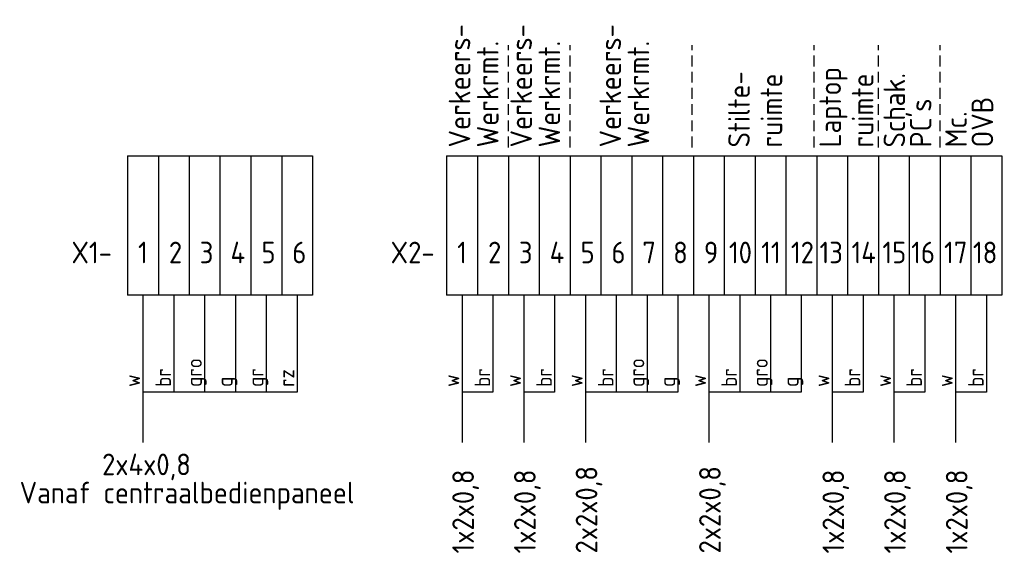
# Model space of a CAD drawing. Extents: x -1224 to 18134, y -20786 to 3554.
# Tile 1 of 88: x 5087 to 5201, y -20786 to -20725. Entities that reach past the tile are written whole.
import ezdxf

# ---------------------------------------------------------------- set-up
doc = ezdxf.new("R2010")
doc.units = 0
doc.linetypes.add('HIDDEN2', pattern=[1.875, 1.25, -0.625])
doc.layers.add('EL$1----', color=3, linetype='CONTINUOUS')
doc.styles.add('BURO-018', font='ISO.shx', dxfattribs={"height": 1.8})
doc.styles.add('BURO-025', font='ISO.shx', dxfattribs={"height": 2.5})

msp = doc.modelspace()

# ---------------------------------------------------------------- linework, layer by layer
at = {"layer": 'EL$1----', "color": 2, "linetype": 'HIDDEN2'}
for p, q in [((5143.73, -20739.46), (5143.73, -20727.63)), ((5150.86, -20739.46), (5150.86, -20727.63)), ((5164.98, -20739.46), (5164.98, -20727.63)), ((5179.09, -20739.46), (5179.09, -20727.63)), ((5186.53, -20739.46), (5186.53, -20727.63)), ((5193.67, -20739.46), (5193.67, -20727.63))]:
    msp.add_line(p, q, dxfattribs=at)
at = {"layer": 'EL$1----'}
for p, q in [((5099.68, -20740.43), (5103.25, -20740.43)), ((5099.68, -20740.43), (5099.68, -20756.58)), ((5103.25, -20740.43), (5103.25, -20756.58)), ((5103.25, -20740.43), (5106.81, -20740.43)), ((5103.25, -20740.43), (5103.25, -20756.58)), ((5106.81, -20740.43), (5106.81, -20756.58)), ((5106.81, -20740.43), (5110.38, -20740.43)), ((5106.81, -20740.43), (5106.81, -20756.58)), ((5110.38, -20740.43), (5110.38, -20756.58)), ((5110.38, -20740.43), (5113.95, -20740.43)), ((5110.38, -20740.43), (5110.38, -20756.58)), ((5113.95, -20740.43), (5113.95, -20756.58)), ((5113.95, -20740.43), (5113.95, -20756.58)), ((5113.95, -20740.43), (5113.95, -20756.58)), ((5113.95, -20740.43), (5117.52, -20740.43)), ((5113.95, -20740.43), (5113.95, -20756.58)), ((5117.52, -20740.43), (5117.52, -20756.58)), ((5117.52, -20740.43), (5121.08, -20740.43)), ((5117.52, -20740.43), (5117.52, -20756.58)), ((5121.08, -20740.43), (5121.08, -20756.58)), ((5121.08, -20740.43), (5121.08, -20756.58)), ((5136.59, -20740.43), (5140.16, -20740.43)), ((5136.59, -20740.43), (5136.59, -20756.58)), ((5140.16, -20740.43), (5140.16, -20756.58)), ((5140.16, -20740.43), (5143.73, -20740.43)), ((5140.16, -20740.43), (5140.16, -20756.58)), ((5143.73, -20740.43), (5143.73, -20756.58)), ((5143.73, -20740.43), (5147.29, -20740.43)), ((5143.73, -20740.43), (5143.73, -20756.58)), ((5147.29, -20740.43), (5147.29, -20756.58)), ((5147.29, -20740.43), (5150.86, -20740.43)), ((5147.29, -20740.43), (5147.29, -20756.58)), ((5150.86, -20740.43), (5150.86, -20756.58)), ((5150.86, -20740.43), (5154.43, -20740.43)), ((5150.86, -20740.43), (5150.86, -20756.58)), ((5154.43, -20740.43), (5154.43, -20756.58)), ((5154.43, -20740.43), (5157.99, -20740.43)), ((5154.43, -20740.43), (5154.43, -20756.58)), ((5157.99, -20740.43), (5157.99, -20756.58)), ((5157.99, -20740.43), (5161.56, -20740.43)), ((5157.99, -20740.43), (5157.99, -20756.58)), ((5161.56, -20740.43), (5161.56, -20756.58)), ((5161.56, -20740.43), (5165.13, -20740.43)), ((5161.56, -20740.43), (5161.56, -20756.58)), ((5165.13, -20740.43), (5165.13, -20756.58)), ((5165.13, -20740.43), (5168.7, -20740.43)), ((5165.13, -20740.43), (5165.13, -20756.58)), ((5168.7, -20740.43), (5168.7, -20756.58)), ((5168.7, -20740.43), (5172.26, -20740.43)), ((5168.7, -20740.43), (5168.7, -20756.58)), ((5172.26, -20740.43), (5172.26, -20756.58)), ((5172.26, -20740.43), (5172.26, -20756.58)), ((5172.26, -20740.43), (5175.83, -20740.43)), ((5175.83, -20740.43), (5175.83, -20756.58)), ((5175.83, -20740.43), (5179.4, -20740.43)), ((5175.83, -20740.43), (5175.83, -20756.58)), ((5179.4, -20740.43), (5179.4, -20756.58)), ((5179.4, -20740.43), (5182.96, -20740.43)), ((5179.4, -20740.43), (5179.4, -20756.58)), ((5182.96, -20740.43), (5182.96, -20756.58)), ((5182.96, -20740.43), (5186.53, -20740.43)), ((5182.96, -20740.43), (5182.96, -20756.58)), ((5186.53, -20740.43), (5186.53, -20756.58)), ((5186.53, -20740.43), (5190.1, -20740.43)), ((5186.53, -20740.43), (5186.53, -20756.58)), ((5190.1, -20740.43), (5190.1, -20756.58)), ((5190.1, -20740.43), (5193.67, -20740.43)), ((5190.1, -20740.43), (5190.1, -20756.58)), ((5193.67, -20740.43), (5193.67, -20756.58)), ((5193.67, -20740.43), (5193.67, -20756.58)), ((5193.67, -20740.43), (5193.67, -20756.58)), ((5193.67, -20740.43), (5197.23, -20740.43)), ((5193.67, -20740.43), (5193.67, -20756.58)), ((5197.23, -20740.43), (5197.23, -20756.58)), ((5197.23, -20740.43), (5200.8, -20740.43)), ((5197.23, -20740.43), (5197.23, -20756.58)), ((5200.8, -20740.43), (5200.8, -20756.58)), ((5200.8, -20740.43), (5200.8, -20756.58)), ((5103.25, -20756.58), (5099.68, -20756.58)), ((5106.81, -20756.58), (5103.25, -20756.58)), ((5110.38, -20756.58), (5106.81, -20756.58)), ((5113.95, -20756.58), (5110.38, -20756.58)), ((5117.52, -20756.58), (5113.95, -20756.58)), ((5121.08, -20756.58), (5117.52, -20756.58)), ((5140.16, -20756.58), (5136.59, -20756.58)), ((5143.73, -20756.58), (5140.16, -20756.58)), ((5147.29, -20756.58), (5143.73, -20756.58)), ((5150.86, -20756.58), (5147.29, -20756.58)), ((5154.43, -20756.58), (5150.86, -20756.58)), ((5157.99, -20756.58), (5154.43, -20756.58)), ((5161.56, -20756.58), (5157.99, -20756.58)), ((5165.13, -20756.58), (5161.56, -20756.58)), ((5168.7, -20756.58), (5165.13, -20756.58)), ((5172.26, -20756.58), (5168.7, -20756.58)), ((5175.83, -20756.58), (5172.26, -20756.58)), ((5179.4, -20756.58), (5175.83, -20756.58)), ((5182.96, -20756.58), (5179.4, -20756.58)), ((5186.53, -20756.58), (5182.96, -20756.58)), ((5190.1, -20756.58), (5186.53, -20756.58)), ((5193.67, -20756.58), (5190.1, -20756.58)), ((5197.23, -20756.58), (5193.67, -20756.58)), ((5200.8, -20756.58), (5197.23, -20756.58))]:
    msp.add_line(p, q, dxfattribs=at)
at = {"layer": 'EL$1----', "color": 1}
for p, q in [((5101.46, -20756.58), (5101.46, -20773.64)), ((5105.03, -20756.58), (5105.03, -20767.79)), ((5108.6, -20756.58), (5108.6, -20767.79)), ((5112.16, -20756.58), (5112.16, -20767.79)), ((5115.73, -20756.58), (5115.73, -20767.79)), ((5119.3, -20756.58), (5119.3, -20767.79)), ((5138.37, -20756.58), (5138.37, -20773.64)), ((5141.94, -20756.58), (5141.94, -20767.79)), ((5145.51, -20756.58), (5145.51, -20773.64)), ((5149.08, -20756.58), (5149.08, -20767.79)), ((5152.64, -20756.58), (5152.64, -20773.64)), ((5156.21, -20756.58), (5156.21, -20767.79)), ((5159.78, -20756.58), (5159.78, -20767.79)), ((5163.34, -20756.58), (5163.34, -20767.79)), ((5166.91, -20756.58), (5166.91, -20773.64)), ((5170.48, -20756.58), (5170.48, -20767.79)), ((5174.05, -20756.58), (5174.05, -20767.79)), ((5177.61, -20756.58), (5177.61, -20767.79)), ((5181.18, -20756.58), (5181.18, -20773.64)), ((5184.75, -20756.58), (5184.75, -20767.79)), ((5188.31, -20756.58), (5188.31, -20773.64)), ((5191.88, -20756.58), (5191.88, -20767.79)), ((5195.45, -20756.58), (5195.45, -20773.64)), ((5199.02, -20756.58), (5199.02, -20767.79)), ((5119.3, -20767.79), (5101.46, -20767.79)), ((5141.94, -20767.79), (5138.37, -20767.79)), ((5149.08, -20767.79), (5145.51, -20767.79)), ((5163.34, -20767.79), (5152.64, -20767.79)), ((5177.61, -20767.79), (5166.91, -20767.79)), ((5184.75, -20767.79), (5181.18, -20767.79)), ((5191.88, -20767.79), (5188.31, -20767.79)), ((5199.02, -20767.79), (5195.45, -20767.79))]:
    msp.add_line(p, q, dxfattribs=at)

# ---------------------------------------------------------------- texts
at = {"layer": 'EL$1----', "color": 1, "style": 'BURO-025'}
for s, p in [('Verkeers-', (5139.33, -20739.47)), ('Werkrmt.', (5142.59, -20739.47)), ('Verkeers-', (5146.46, -20739.47)), ('Werkrmt.', (5149.72, -20739.47)), ('Verkeers-', (5156.77, -20739.47)), ('Werkrmt.', (5160.02, -20739.47)), ('ruimte', (5175.4, -20739.47)), ('Laptop', (5182.2, -20739.47)), ('ruimte', (5185.95, -20739.47)), ('Stilte-', (5171.65, -20739.47)), ('Schak.', (5189.62, -20739.47)), ("PC's", (5192.67, -20739.47)), ('OVB', (5199.8, -20739.47)), ('Mc.', (5196.75, -20739.47)), ('1x2x0,8', (5139.75, -20786.47)), ('1x2x0,8', (5146.89, -20786.47)), ('2x2x0,8', (5154.02, -20786.47)), ('2x2x0,8', (5168.29, -20786.47)), ('1x2x0,8', (5182.56, -20786.47)), ('1x2x0,8', (5189.69, -20786.47)), ('1x2x0,8', (5196.83, -20786.47))]:
    msp.add_text(s, height=2.5, rotation=90, dxfattribs=at).set_placement(p)
for s, p in [('X1-', (5093.2, -20752.88)), ('1', (5100.9, -20752.88)), ('2', (5104.47, -20752.88)), ('3', (5108.04, -20752.88)), ('4', (5111.6, -20752.88)), ('5', (5115.17, -20752.88)), ('6', (5118.74, -20752.88)), ('X2-', (5130.11, -20752.88)), ('1', (5137.81, -20752.88)), ('2', (5141.38, -20752.88)), ('3', (5144.95, -20752.88)), ('4', (5148.51, -20752.88)), ('5', (5152.08, -20752.88)), ('6', (5155.65, -20752.88)), ('7', (5159.22, -20752.88)), ('8', (5162.78, -20752.88)), ('9', (5166.35, -20752.88)), ('10', (5169.24, -20752.88)), ('11', (5172.97, -20752.88)), ('12', (5176.41, -20752.88)), ('13', (5179.72, -20752.88)), ('14', (5183.42, -20752.88)), ('15', (5186.99, -20752.88)), ('16', (5190.32, -20752.88)), ('17', (5194.12, -20752.88)), ('18', (5197.46, -20752.88)), ('2x4x0,8', (5096.74, -20777.41)), ('Vanaf centraalbedienpaneel', (5087.21, -20780.67))]:
    msp.add_text(s, height=2.5, dxfattribs=at).set_placement(p)
at = {"layer": 'EL$1----', "color": 2, "style": 'BURO-018'}
for s, p in [('gro', (5108.28, -20767.19)), ('gro', (5159.46, -20767.19)), ('gro', (5173.73, -20767.19)), ('w', (5101.14, -20767.19)), ('br', (5104.71, -20767.19)), ('gr', (5115.41, -20767.19)), ('rz', (5118.98, -20767.19)), ('w', (5138.05, -20767.19)), ('br', (5141.62, -20767.19)), ('w', (5145.19, -20767.19)), ('br', (5148.76, -20767.19)), ('w', (5152.32, -20767.19)), ('br', (5155.89, -20767.19)), ('w', (5166.59, -20767.19)), ('br', (5170.16, -20767.19)), ('w', (5180.86, -20767.19)), ('br', (5184.43, -20767.19)), ('w', (5187.99, -20767.19)), ('br', (5191.56, -20767.19)), ('w', (5195.13, -20767.19)), ('br', (5198.7, -20767.19)), ('g', (5111.84, -20767.19)), ('g', (5163.02, -20767.19)), ('g', (5177.29, -20767.19))]:
    msp.add_text(s, height=1.8, rotation=90, dxfattribs=at).set_placement(p)

doc.saveas('drawing.dxf')
